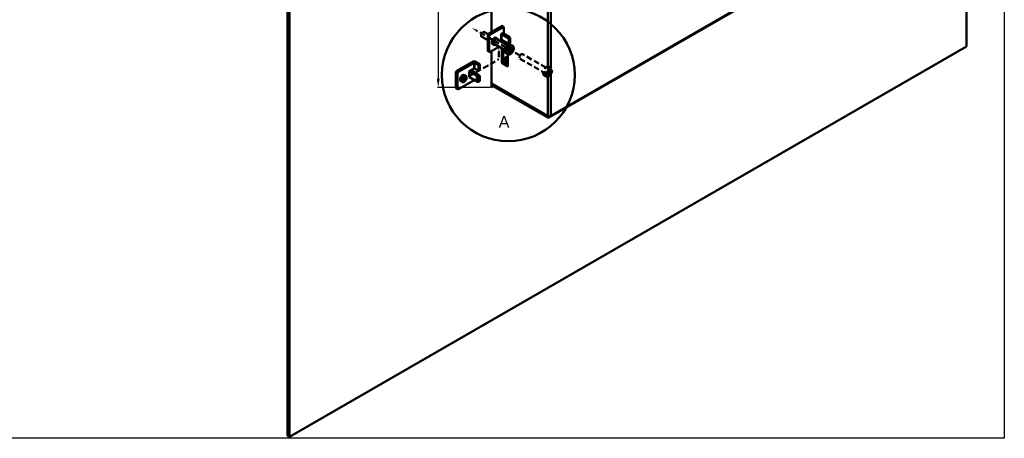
# Model space of a CAD drawing. Header units: millimetres. Extents: x 9237 to 10717, y 427 to 1202.
# Tile 6 of 12: x 10028 to 10717, y 427 to 720. Entities that reach past the tile are written whole.
import ezdxf

# ---------------------------------------------------------------- set-up
doc = ezdxf.new("R2010")
doc.units = ezdxf.units.MM
doc.header["$LTSCALE"] = 3
doc.header["$PDSIZE"] = -1
doc.linetypes.add('HIDDEN', pattern=[1.905, 1.27, -0.635])
doc.styles.get("Standard").update_dxf_attribs({"font": 'arial.ttf', "height": 10})
doc.dimstyles.new('ISO-25', dxfattribs={"dimtxt": 10, "dimasz": 6, "dimexe": 0.5, "dimexo": 0.625, "dimtad": 1, "dimdec": 1, "dimdsep": 46, "dimtxsty": 'Standard', "dimcen": 0, "dimclrd": 256, "dimclre": 256, "dimadec": 0, "dimazin": 0, "dimtfac": 1, "dimtdec": 1, "dimtmove": 0, "dimatfit": 3, "dimfxl": 1, "dimlwd": 30, "dimlwe": 30, "dimarcsym": 0})

# ---------------------------------------------------------------- blocks, each defined once
blk = doc.blocks.new('*D89')
at = {"linetype": 'Continuous', "lineweight": 30, "transparency": 16777216}
for p, q in [((10357.77, 842.57), (10320.66, 842.57)), ((10321.16, 836.57), (10321.16, 678.65)), ((10357.77, 672.65), (10320.66, 672.65))]:
    blk.add_line(p, q, dxfattribs=at)
at = {"linetype": 'Continuous', "transparency": 16777216}
for points in [[(10320.16, 836.57), (10322.16, 836.57), (10321.16, 842.57)], [(10320.16, 678.65), (10322.16, 678.65), (10321.16, 672.65)]]:
    blk.add_solid(points, dxfattribs=at)
at = {"layer": 'Defpoints', "color": 0, "linetype": 'Continuous', "transparency": 16777216}
for p in [(10358.4, 842.57), (10321.16, 672.65), (10358.4, 672.65)]:
    blk.add_point(p, dxfattribs=at)
at = {"color": 0, "linetype": 'Continuous', "lineweight": 50, "transparency": 16777216, "insert": (10312.14, 757.61), "char_height": 10, "attachment_point": 5, "rotation": 90}
blk.add_mtext('209 {\\H0.7x;\\S+0.5^   0;}', dxfattribs=at)

msp = doc.modelspace()

# ---------------------------------------------------------------- linework, layer by layer
at = {"color": 7, "linetype": 'Continuous', "lineweight": 50}
for p, q in [((10691.02, 1197.9), (10691.02, 701.36)), ((10215.56, 428.52), (10215.56, 925.06)), ((10216.98, 427.7), (10216.98, 924.24)), ((10397.93, 687.27), (10397.93, 818.61)), ((10399.91, 818.61), (10399.91, 686.43)), ((10358.4, 711.36), (10358.4, 779.54)), ((10399.12, 651.68), (10588.12, 760.79)), ((10399.91, 652.61), (10588.12, 761.26)), ((10356.12, 709.86), (10353.47, 711.39)), ((10365.96, 715.72), (10356.56, 710.29)), ((10356.56, 710.29), (10357.62, 709.68)), ((10367.02, 715.11), (10357.62, 709.68)), ((10365.12, 709.93), (10366.31, 710.62)), ((10365.4, 709.93), (10366.46, 710.54)), ((10367.02, 715.11), (10365.75, 715.85)), ((10365.75, 715.85), (10365.75, 715.6)), ((10366.31, 710.62), (10367.02, 711.03)), ((10370.91, 707.97), (10366.46, 710.54)), ((10366.6, 710.78), (10366.6, 710.46)), ((10367.02, 710.21), (10367.02, 715.11)), ((10351.59, 708.14), (10355.85, 705.68)), ((10356.91, 708.46), (10355.85, 709.07)), ((10355.85, 709.07), (10355.85, 698.45)), ((10356.91, 708.46), (10356.91, 697.84)), ((10360.22, 703.16), (10367.79, 698.79)), ((10362.76, 706.74), (10361.7, 707.36)), ((10369.67, 702.03), (10362.1, 706.4)), ((10365.12, 709.93), (10365.12, 705.84)), ((10365.4, 705.84), (10365.4, 709.93)), ((10369.85, 707.35), (10365.4, 709.93)), ((10365.4, 705.84), (10369.85, 703.27)), ((10367.02, 703.56), (10367.02, 704.9)), ((10369.85, 707.35), (10370.91, 707.97)), ((10370.35, 703.22), (10371.41, 703.83)), ((10371.62, 706.74), (10370.56, 706.13)), ((10370.56, 703.68), (10370.56, 706.13)), ((10370.56, 703.68), (10371.62, 704.29)), ((10371.62, 704.29), (10371.62, 706.74)), ((10691.02, 701.36), (10216.98, 427.7)), ((10355.85, 698.45), (10356.91, 697.84)), ((10356.06, 698), (10357.12, 697.38)), ((10357.62, 697.43), (10363.88, 701.05)), ((10358.4, 672.65), (10358.4, 697.88)), ((10359.2, 703.03), (10360.26, 702.41)), ((10365.75, 699.96), (10365.75, 689.72)), ((10366.6, 699.47), (10366.6, 690.21)), ((10366.6, 697.39), (10367.73, 698.04)), ((10368.46, 696.53), (10369.52, 695.91)), ((10370.51, 698.91), (10370.22, 697.99)), ((10370.22, 697.99), (10370.25, 697.99)), ((10370.25, 697.99), (10371.51, 698.06)), ((10370.54, 698.91), (10370.51, 698.91)), ((10371.8, 698.98), (10370.54, 698.91)), ((10370.91, 698.93), (10371.51, 698.06)), ((10370.94, 696.28), (10370.92, 696.24)), ((10370.92, 696.24), (10371.57, 696.27)), ((10371.51, 698.06), (10370.94, 696.28)), ((10371.06, 696.68), (10371.57, 696.27)), ((10371.1, 698.94), (10372.15, 698.1)), ((10371.57, 696.27), (10371.58, 696.32)), ((10371.58, 696.32), (10372.15, 698.1)), ((10372.37, 700.75), (10371.8, 698.98)), ((10371.84, 699.11), (10372.44, 699.01)), ((10373.02, 701.98), (10371.96, 702.59)), ((10372.15, 698.1), (10373.41, 698.17)), ((10372.38, 700.8), (10372.37, 700.75)), ((10373.02, 700.84), (10372.38, 700.8)), ((10372.38, 699.02), (10373.44, 698.17)), ((10372.44, 699.01), (10373.01, 700.79)), ((10373.7, 699.08), (10372.44, 699.01)), ((10373.01, 700.79), (10373.02, 700.84)), ((10373.41, 698.17), (10373.44, 698.17)), ((10373.44, 698.17), (10373.73, 699.08)), ((10373.73, 699.08), (10373.7, 699.08)), ((10345.17, 690.45), (10334.31, 684.18)), ((10346.23, 689.84), (10335.37, 683.57)), ((10346.23, 689.84), (10345.17, 690.45)), ((10346.23, 689.84), (10346.23, 685.75)), ((10346.51, 689.84), (10347.53, 690.47)), ((10346.51, 685.76), (10346.51, 689.84)), ((10346.51, 689.84), (10348.6, 688.71)), ((10347.53, 690.47), (10349.62, 689.35)), ((10348.6, 688.71), (10349.62, 689.35)), ((10366.6, 690.21), (10365.75, 689.72)), ((10365.75, 689.72), (10369.85, 687.35)), ((10369.85, 694.53), (10366.6, 692.66)), ((10369.85, 693.55), (10366.6, 691.68)), ((10366.6, 690.21), (10369.85, 688.33)), ((10368.37, 691.43), (10367.27, 692.06)), ((10367.31, 689.8), (10369.46, 691.04)), ((10368.37, 692.65), (10368.33, 692.68)), ((10369.51, 693.31), (10368.37, 692.65)), ((10368.37, 692.65), (10368.37, 691.43)), ((10368.37, 691.43), (10369.28, 691.96)), ((10369.38, 691.25), (10368.72, 691.63)), ((10368.79, 688.94), (10369.85, 689.55)), ((10369.85, 687.35), (10369.85, 695.8)), ((10334.66, 682.34), (10333.6, 682.95)), ((10333.6, 682.95), (10333.6, 672.34)), ((10334.31, 684.18), (10335.37, 683.57)), ((10342.86, 683.81), (10344.06, 684.5)), ((10342.86, 683.81), (10342.86, 679.73)), ((10343.15, 683.81), (10344.21, 684.42)), ((10343.15, 679.73), (10343.15, 683.81)), ((10347.6, 681.24), (10343.15, 683.81)), ((10344.06, 684.5), (10346.23, 685.75)), ((10348.66, 681.85), (10344.21, 684.42)), ((10348.6, 684.63), (10346.51, 685.76)), ((10349.12, 684.6), (10350.15, 685.23)), ((10350.35, 688.14), (10349.33, 687.5)), ((10349.33, 687.5), (10349.33, 685.05)), ((10349.33, 685.05), (10350.35, 685.69)), ((10350.35, 688.14), (10350.35, 685.69)), ((10369.85, 688.49), (10369.71, 688.41)), ((10397.96, 684.45), (10397.97, 684.41)), ((10397.97, 684.41), (10398.35, 683.09)), ((10398.15, 682.92), (10398.54, 682.42)), ((10398.16, 683.77), (10399.03, 683.71)), ((10398.24, 683.47), (10399.22, 683.03)), ((10334.66, 682.34), (10334.66, 671.73)), ((10335.37, 671.32), (10346.23, 677.59)), ((10336.95, 676.91), (10338.01, 676.3)), ((10340.51, 680.63), (10339.45, 681.24)), ((10343.15, 679.73), (10347.6, 677.16)), ((10346.23, 677.95), (10346.23, 677.59)), ((10346.51, 677.59), (10346.51, 677.79)), ((10348.6, 676.46), (10346.51, 677.59)), ((10347.6, 681.24), (10348.66, 681.85)), ((10348.1, 677.11), (10349.16, 677.72)), ((10349.37, 680.63), (10348.31, 680.01)), ((10348.31, 677.56), (10348.31, 680.01)), ((10348.31, 677.56), (10349.37, 678.18)), ((10349.06, 681.48), (10349.62, 681.18)), ((10349.12, 676.43), (10350.15, 677.06)), ((10349.31, 680.99), (10349.62, 681.18)), ((10349.33, 677.93), (10349.33, 676.89)), ((10349.33, 676.89), (10350.35, 677.52)), ((10349.37, 678.18), (10349.37, 680.63)), ((10350.35, 679.97), (10349.37, 679.36)), ((10350.35, 679.97), (10350.35, 677.52)), ((10397.17, 681.19), (10397.21, 681.22)), ((10397.93, 652.61), (10397.93, 680.3)), ((10399.91, 681.85), (10399.91, 652.61)), ((10333.6, 672.34), (10334.66, 671.73)), ((10333.81, 671.88), (10334.87, 671.27)), ((10397.93, 652.61), (10358.4, 675.43)), ((10397.93, 652.44), (10358.4, 675.26)), ((10358.4, 674.28), (10358.4, 674.28)), ((10397.93, 651.46), (10358.4, 674.28)), ((10359.81, 673.47), (10358.4, 672.65)), ((10398.08, 652.53), (10397.93, 652.44)), ((10397.93, 651.46), (10397.93, 652.44)), ((10215.56, 428.52), (10216.98, 427.7))]:
    msp.add_line(p, q, dxfattribs=at)
at = {"color": 1, "linetype": 'HIDDEN', "lineweight": 50}
for p, q in [((10378.44, 694.87), (10348.21, 712.33)), ((10363.68, 697.69), (10363.68, 692.42)), ((10337.89, 677.53), (10363.68, 692.42))]:
    msp.add_line(p, q, dxfattribs=at)
at = {"color": 7, "linetype": 'HIDDEN', "lineweight": 50}
for p, q in [((10378.4, 692.66), (10394.6, 683.31)), ((10396.47, 686.56), (10380.27, 695.91)), ((10398.35, 683.09), (10397.02, 681.9)), ((10397.21, 681.22), (10398.54, 682.42)), ((10398.65, 685.06), (10397.96, 684.45)), ((10398.54, 682.42), (10398.91, 681.1)), ((10398.66, 685.03), (10398.65, 685.06)), ((10399.03, 683.71), (10398.66, 685.03)), ((10399.82, 686.5), (10398.76, 687.11)), ((10400.35, 684.9), (10399.03, 683.71)), ((10399.22, 683.03), (10400.54, 684.22)), ((10399.59, 681.71), (10399.22, 683.03)), ((10399.95, 684.54), (10400.58, 684.26)), ((10400.39, 684.93), (10400.35, 684.9)), ((10400.58, 684.26), (10400.39, 684.93)), ((10400.54, 684.22), (10400.58, 684.26)), ((10395.26, 681.05), (10396.32, 680.44)), ((10397.02, 681.9), (10396.98, 681.87)), ((10396.98, 681.87), (10397.17, 681.19)), ((10398.62, 682.12), (10399.6, 681.68)), ((10398.91, 681.1), (10398.92, 681.06)), ((10398.92, 681.06), (10399.6, 681.68)), ((10399.6, 681.68), (10399.59, 681.71))]:
    msp.add_line(p, q, dxfattribs=at)
msp.add_lwpolyline([(9237.12, 1201.72), (10717.45, 1201.72), (10717.45, 426.69), (9237.12, 426.69)], close=True)
at = {"color": 7, "linetype": 'Continuous', "lineweight": 50, "flags": 128}
for points in [[(10353.47, 711.39), (10353.08, 711.47), (10352.57, 711.32), (10352.06, 710.93), (10351.62, 710.36), (10351.32, 709.7), (10351.2, 709.05), (10351.29, 708.51), (10351.56, 708.16), (10351.59, 708.14)], [(10359.2, 703.03), (10359.2, 703.03), (10358.82, 703.47), (10358.68, 704.17), (10358.82, 705.03), (10359.2, 705.91), (10359.77, 706.69), (10360.45, 707.23), (10361.13, 707.47), (10361.7, 707.36)], [(10361.4, 702.48), (10360.83, 702.3), (10360.26, 702.41), (10359.88, 702.85), (10359.74, 703.56), (10359.88, 704.42), (10360.26, 705.3), (10360.83, 706.07), (10361.51, 706.62), (10362.19, 706.85), (10362.76, 706.74), (10363.14, 706.3), (10363.27, 705.72)], [(10360.92, 702.75), (10360.51, 702.85), (10360.2, 703.2), (10360.09, 703.76), (10360.2, 704.45), (10360.51, 705.16), (10360.97, 705.77), (10361.51, 706.21), (10362.05, 706.4), (10362.51, 706.31), (10362.79, 706)], [(10371.62, 704.29), (10371.61, 704.14), (10371.57, 704.01), (10371.5, 703.91), (10371.41, 703.83), (10371.41, 703.83)], [(10371.96, 702.59), (10371.58, 702.73), (10370.84, 702.69), (10370.03, 702.31), (10369.24, 701.63), (10368.55, 700.73), (10368.04, 699.7), (10367.77, 698.65), (10367.76, 697.71), (10368.02, 696.96), (10368.46, 696.53)], [(10369.52, 695.91), (10369.08, 696.35), (10368.82, 697.1), (10368.83, 698.04), (10369.1, 699.09), (10369.61, 700.12), (10370.3, 701.02), (10371.09, 701.69), (10371.9, 702.07), (10372.65, 702.11), (10373.02, 701.98)], [(10370.25, 697.99), (10370.21, 697.68), (10370.21, 697.38), (10370.25, 697.11), (10370.32, 696.86), (10370.43, 696.65), (10370.57, 696.49), (10370.74, 696.36), (10370.94, 696.28)], [(10373.7, 699.08), (10373.74, 699.4), (10373.74, 699.69), (10373.7, 699.97), (10373.63, 700.21), (10373.52, 700.42), (10373.38, 700.59), (10373.21, 700.71), (10373.01, 700.79)], [(10369.28, 692), (10369.41, 692.98), (10369.51, 693.31)], [(10336.95, 676.91), (10336.95, 676.91), (10336.56, 677.35), (10336.43, 678.05), (10336.56, 678.91), (10336.95, 679.8), (10337.52, 680.57), (10338.2, 681.12), (10338.87, 681.35), (10339.45, 681.24)], [(10341.03, 679.48), (10340.89, 678.62), (10340.51, 677.74), (10339.93, 676.97), (10339.26, 676.42), (10338.58, 676.19), (10338.01, 676.3), (10337.62, 676.74), (10337.49, 677.44), (10337.62, 678.3), (10338.01, 679.18), (10338.58, 679.96), (10339.26, 680.5), (10339.93, 680.74), (10340.51, 680.63), (10340.89, 680.19), (10341.03, 679.48)], [(10340.67, 679.28), (10340.56, 678.59), (10340.26, 677.89), (10339.8, 677.27), (10339.26, 676.83), (10338.72, 676.64), (10338.26, 676.73), (10337.95, 677.08), (10337.84, 677.65), (10337.95, 678.33), (10338.26, 679.04), (10338.72, 679.66), (10339.26, 680.1), (10339.8, 680.28), (10340.26, 680.19), (10340.56, 679.84), (10340.67, 679.28)]]:
    msp.add_lwpolyline(points, dxfattribs=at)
at = {"color": 7, "linetype": 'HIDDEN', "lineweight": 50, "flags": 128}
for points in [[(10380.27, 695.91), (10379.99, 696), (10379.5, 695.9), (10378.98, 695.56), (10378.52, 695.02), (10378.18, 694.37), (10378.02, 693.71), (10378.06, 693.14), (10378.29, 692.74), (10378.4, 692.66)], [(10398.76, 687.11), (10398.32, 687.26), (10397.56, 687.19), (10396.75, 686.77), (10395.96, 686.06), (10395.29, 685.14), (10394.81, 684.11), (10394.56, 683.07), (10394.58, 682.14), (10394.87, 681.42), (10395.26, 681.05)], [(10396.35, 680.43), (10395.93, 680.81), (10395.64, 681.53), (10395.62, 682.46), (10395.87, 683.5), (10396.35, 684.53), (10397.03, 685.45), (10397.81, 686.16), (10398.62, 686.57), (10399.38, 686.65), (10399.81, 686.51)], [(10400.35, 684.9), (10400.22, 685.08), (10400.06, 685.21), (10399.86, 685.3), (10399.65, 685.34), (10399.42, 685.33), (10399.17, 685.28), (10398.91, 685.17), (10398.66, 685.03)], [(10397.21, 681.22), (10397.34, 681.04), (10397.51, 680.91), (10397.7, 680.82), (10397.91, 680.78), (10398.15, 680.79), (10398.39, 680.85), (10398.65, 680.95), (10398.91, 681.1)]]:
    msp.add_lwpolyline(points, dxfattribs=at)
at = {"color": 7, "linetype": 'Continuous', "lineweight": 50}
msp.add_circle((10370.21, 681.32), 46.49, dxfattribs=at)
for centre, radius, start, end in [((10357.39, 709), 1.54, 122.60437, 177.39464), ((10365.26, 709.65), 0.307, 62.60147, 117.39484), ((10365.59, 709.02), 1.75, 60.08502, 65.60361), ((10358.45, 708.39), 1.54, 122.60437, 177.39464), ((10365.26, 705.57), 0.307, 62.60147, 117.39484), ((10369.02, 706.06), 1.54, 2.60515, 57.39472), ((10370.13, 703.61), 0.437, 230.7958, 9.21532), ((10370.09, 706.67), 1.54, 2.60515, 57.39472), ((10356.34, 698.4), 0.493, 173.70335, 234.9856), ((10357.34, 697.77), 0.437, 170.78719, 309.20354), ((10373.69, 697.62), 3.4, 112.88235, 157.8174), ((10370.26, 699.45), 3.4, 292.88235, 337.81711), ((10346.37, 688.11), 2.63, 63.85324, 117.30156), ((10346.37, 689.56), 0.309, 63.87129, 117.28893), ((10348.86, 688.06), 1.49, 2.85902, 59.42787), ((10370.97, 691.81), 1.7, 173.59631, 228.9783), ((10335.14, 682.88), 1.54, 122.60653, 177.39396), ((10336.2, 682.27), 1.54, 122.60653, 177.39396), ((10343.01, 683.54), 0.307, 62.60566, 117.38941), ((10343.33, 682.9), 1.75, 60.09487, 65.59356), ((10346.37, 685.48), 0.309, 63.87129, 117.28893), ((10347.84, 687.43), 1.49, 2.86574, 59.42522), ((10348.87, 684.99), 0.457, 232.48455, 7.58282), ((10349.84, 685.64), 0.511, 306.52168, 5.11848), ((10343.01, 679.45), 0.307, 62.60566, 117.38941), ((10346.37, 677.31), 0.309, 63.87129, 117.28893), ((10346.77, 679.94), 1.54, 2.60611, 57.39389), ((10347.88, 677.49), 0.437, 230.79787, 9.21288), ((10348.87, 676.83), 0.457, 232.48518, 7.58291), ((10347.83, 680.56), 1.54, 2.60611, 57.39389), ((10348.89, 678.12), 0.48, 304.05685, 7.25489), ((10348.86, 679.9), 1.49, 2.85818, 59.42871), ((10349.84, 677.48), 0.511, 306.52242, 5.11831), ((10334.07, 672.27), 0.472, 172.18074, 236.50878), ((10335.09, 671.66), 0.437, 170.78594, 309.20257), ((10398.92, 654.52), 2.15, 242.60887, 297.391)]:
    msp.add_arc(centre, radius, start, end, dxfattribs=at)
at = {"color": 7, "linetype": 'HIDDEN', "lineweight": 50}
for centre, start, end in [((10400.79, 681.9), 138.25332, 180.07937), ((10396.78, 684.22), 318.2537, 0.07899)]:
    msp.add_arc(centre, 3.77, start, end, dxfattribs=at)
at = {"color": 7, "linetype": 'Continuous', "lineweight": 50}
for points, knots in [([(10370.59, 695.67), (10370.77, 695.69), (10371.22, 695.75), (10371.91, 696.08), (10372.65, 696.68), (10373.29, 697.5), (10373.77, 698.45), (10374.04, 699.46), (10374.05, 700.41), (10373.8, 701.19), (10373.43, 701.73), (10373.1, 701.89), (10373, 701.94)], [0, 0, 0, 0, 0.070159, 0.174523, 0.286161, 0.401408, 0.516998, 0.634421, 0.755939, 0.858634, 0.954565, 1, 1, 1, 1]), ([(10369.53, 695.93), (10369.72, 695.84), (10370.05, 695.66), (10370.43, 695.66), (10370.59, 695.67)], [0, 0, 0, 0, 0.568258, 1, 1, 1, 1]), ([(10397.93, 651.46), (10398.13, 651.45), (10398.54, 651.43), (10399.12, 651.64), (10399.61, 652.03), (10399.81, 652.42), (10399.91, 652.61)], [0, 0, 0, 0, 0.236056, 0.490903, 0.74579, 1, 1, 1, 1])]:
    msp.add_open_spline(points, degree=3, knots=knots, dxfattribs=at)
at = {"color": 7, "linetype": 'HIDDEN', "lineweight": 50}
for points, knots in [([(10399.22, 681.03), (10399.35, 681.16), (10399.72, 681.52), (10400.24, 682.27), (10400.67, 683.24), (10400.87, 684.22), (10400.83, 685.11), (10400.53, 685.84), (10400.16, 686.33), (10399.86, 686.45), (10399.79, 686.48)], [0, 0, 0, 0, 0.084004, 0.237832, 0.392294, 0.549836, 0.69672, 0.831333, 0.958427, 1, 1, 1, 1]), ([(10396.37, 680.43), (10396.58, 680.33), (10397.03, 680.14), (10397.78, 680.21), (10398.53, 680.48), (10398.98, 680.85), (10399.22, 681.03)], [0, 0, 0, 0, 0.2342999, 0.4770254, 0.7311653, 1, 1, 1, 1])]:
    msp.add_open_spline(points, degree=3, knots=knots, dxfattribs=at)
at = {"color": 1, "linetype": 'Continuous', "lineweight": 50}
for points in [[(10347.87, 711.75), (10348.54, 712.91), (10344.74, 714.33)], [(10363.02, 696.5), (10364.35, 696.5), (10363.68, 700.5)], [(10353.72, 687.44), (10354.38, 686.28), (10357.52, 688.86)]]:
    msp.add_solid(points, dxfattribs=at)

# ---------------------------------------------------------------- texts
at = {"color": 7, "linetype": 'Continuous', "lineweight": 50, "insert": (10363.52, 652.5), "char_height": 8, "attachment_point": 1}
msp.add_mtext_dynamic_manual_height_columns('A ', width=12.8556, gutter_width=40, heights=[0], dxfattribs=at)

# ---------------------------------------------------------------- dimensions: what is measured, and where the dimension line sits
at = {"color": 7, "linetype": 'Continuous', "lineweight": 50}
dim = msp.add_linear_dim(base=(10321.16, 672.65), p1=(10358.4, 842.57), p2=(10358.4, 672.65), angle=90, text='209 {\\H0.7x;\\S+0.5^   0;}', dimstyle='ISO-25', dxfattribs=at)
dim.commit()
dim.dimension.update_dxf_attribs({"geometry": '*D89', "text_midpoint": (10312.14, 757.61)})

doc.saveas('drawing.dxf')
